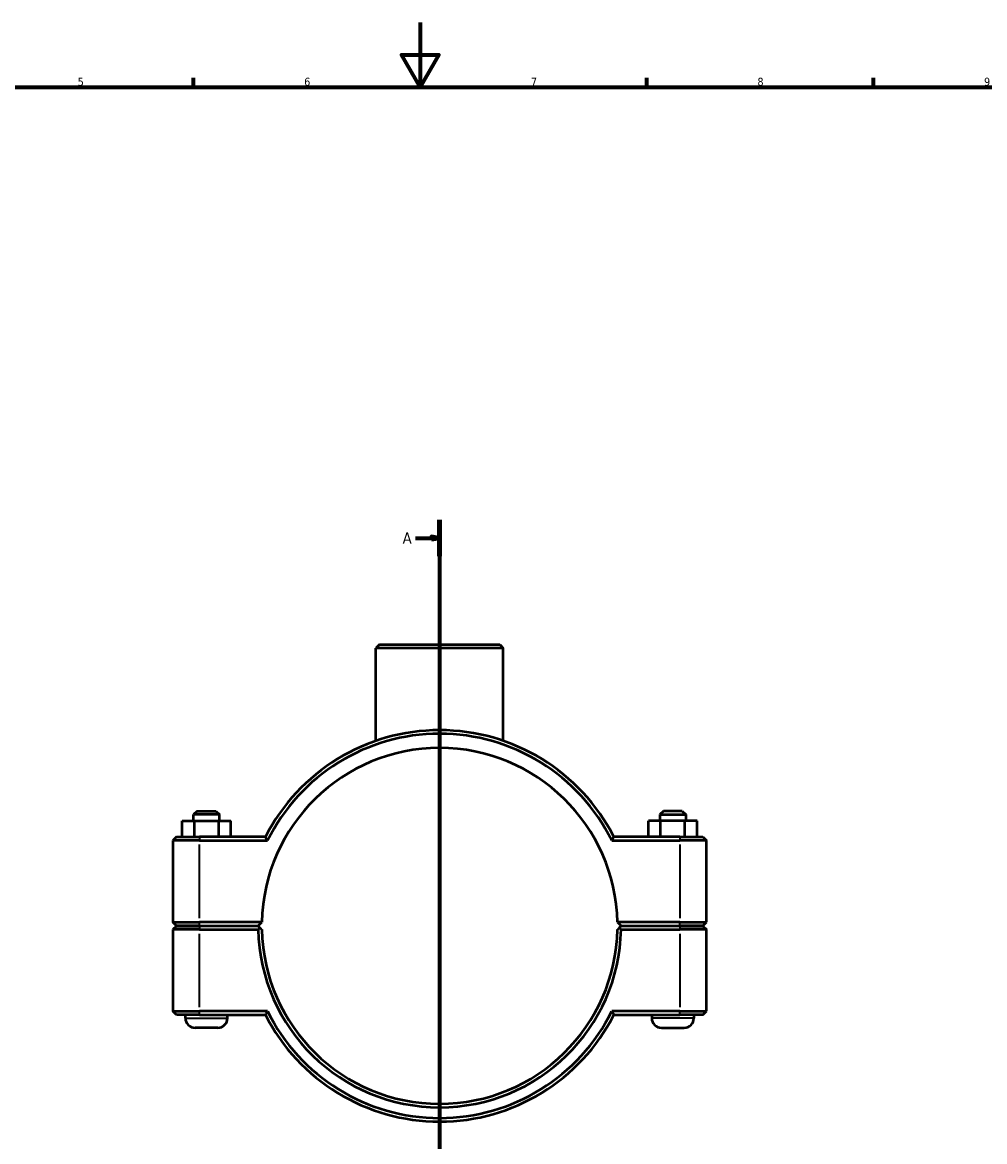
# Model space of a CAD drawing. Header units: millimetres. Extents: x 0 to 1134, y -25 to 1083.
# Tile 3 of 6: x 298 to 595, y 248 to 594. Entities that reach past the tile are written whole.
import ezdxf

# ---------------------------------------------------------------- set-up
doc = ezdxf.new("R2010")
doc.units = ezdxf.units.MM
doc.linetypes.add('CHAIN', pattern=[0.7087, 0.4724, -0.0591, 0.1181, -0.0591])
for name, color, linetype, lineweight in [('Border (ISO)', 7, 'Continuous', 70), ('Section Line (ISO)', 7, 'CHAIN', 70), ('Visible (ISO)', 7, 'Continuous', 50), ('Visible Narrow (ISO)', 7, 'Continuous', 35)]:
    doc.layers.add(name, color=color, linetype=linetype, lineweight=lineweight)
doc.styles.add('Label Text (ISO)', font='tahoma.ttf')
doc.styles.add('Note Text (ISO)', font='tahoma.ttf')

# ---------------------------------------------------------------- blocks, each defined once
blk = doc.blocks.new('Borders Default Border')
at = {"layer": 'Border (ISO)'}
for p, q in [((350.42, 574), (350.42, 576.9)), ((490.58, 574), (490.58, 576.9)), ((560.67, 574), (560.67, 576.9))]:
    blk.add_line(p, q, dxfattribs=at)
at = {"layer": 'Border (ISO)', "flags": 128}
for points in [[(420.5, 594), (420.5, 574), (414.73, 584), (426.27, 584), (420.5, 574)], [(20, 20), (20, 574), (821, 574), (821, 20), (20, 20)]]:
    blk.add_lwpolyline(points, dxfattribs=at)
at = {"layer": 'Border (ISO)', "color": 232, "true_color": 0xca0064, "char_height": 2.5, "attachment_point": 7, "style": 'Note Text (ISO)'}
for s, insert in [('5', (314.64, 574.35)), ('6', (384.66, 574.35)), ('7', (454.77, 574.4)), ('8', (524.81, 574.34)), ('9', (594.88, 574.35))]:
    blk.add_mtext(s, dxfattribs=dict(at, insert=insert))
blk = doc.blocks.new('2dTransSection0')
at = {"layer": 'Section Line (ISO)', "linetype": 'CHAIN'}
blk.add_line((426.53, 440.17), (426.53, 109.86), dxfattribs=at)
at = {"layer": 'Section Line (ISO)', "linetype": 'Continuous', "lineweight": 140}
for p, q in [((426.53, 440.17), (426.53, 428.98)), ((426.53, 121.06), (426.53, 109.86))]:
    blk.add_line(p, q, dxfattribs=at)
at = {"layer": 'Section Line (ISO)', "linetype": 'Continuous'}
for p, q in [((419.03, 434.58), (424.03, 434.58)), ((426.53, 434.58), (424.03, 435.08)), ((424.03, 435.08), (424.03, 434.08)), ((424.03, 434.58), (426.53, 434.58)), ((424.03, 434.08), (426.53, 434.58)), ((419.03, 115.46), (424.03, 115.46)), ((426.53, 115.46), (424.03, 115.96)), ((424.03, 115.96), (424.03, 114.96)), ((424.03, 115.46), (426.53, 115.46)), ((424.03, 114.96), (426.53, 115.46))]:
    blk.add_line(p, q, dxfattribs=at)
at = {"layer": 'Section Line (ISO)', "linetype": 'Continuous', "flags": 128}
for points in [[(424.03, 434.08), (426.53, 434.58), (424.03, 435.08), (424.03, 434.08)], [(424.03, 114.96), (426.53, 115.46), (424.03, 115.96), (424.03, 114.96)]]:
    blk.add_lwpolyline(points, dxfattribs=at)
at = {"layer": 'Section Line (ISO)'}
for points in [[(424.03, 434.08), (426.53, 434.58), (424.03, 435.08), (424.03, 434.08)], [(424.03, 114.96), (426.53, 115.46), (424.03, 115.96), (424.03, 114.96)]]:
    blk.add_solid(points, dxfattribs=at)
at = {"layer": 'Section Line (ISO)', "char_height": 3.5, "attachment_point": 7, "style": 'Label Text (ISO)'}
for insert in [(415.08, 432.83), (415.08, 113.71)]:
    blk.add_mtext('A', dxfattribs=dict(at, insert=insert))

msp = doc.modelspace()

# ---------------------------------------------------------------- linework, layer by layer
at = {"layer": 'Visible (ISO)'}
for p, q in [((407.9421, 401.6774), (406.8421, 400.5774)), ((407.9421, 401.6774), (445.1204, 401.6774)), ((445.1204, 401.6774), (446.2204, 400.5774)), ((446.2204, 400.5774), (406.8421, 400.5774)), ((406.8421, 371.8839), (406.8421, 400.5774)), ((446.2204, 371.8839), (446.2204, 400.5774)), ((351.5312, 350.1774), (350.4312, 349.0774)), ((351.5312, 350.1774), (357.3312, 350.1774)), ((357.3312, 350.1774), (358.4312, 349.0774)), ((495.7312, 350.1774), (494.6312, 349.0774)), ((501.5312, 350.1774), (495.7312, 350.1774)), ((501.5312, 350.1774), (502.6312, 349.0774)), ((346.9258, 347.1774), (350.7133, 347.1774)), ((346.9258, 342.1774), (346.9258, 347.1774)), ((358.4312, 349.0774), (350.4312, 349.0774)), ((350.4312, 347.1774), (350.4312, 349.0774)), ((350.7133, 347.1774), (358.2188, 347.1774)), ((350.7133, 342.1774), (350.7133, 347.1774)), ((358.2188, 347.1774), (361.9367, 347.1774)), ((358.2188, 342.1774), (358.2188, 347.1774)), ((358.4312, 347.1774), (358.4312, 349.0774)), ((361.9367, 342.1774), (361.9367, 347.1774)), ((494.8437, 347.1774), (491.1258, 347.1774)), ((491.1258, 342.1774), (491.1258, 347.1774)), ((494.6312, 349.0774), (502.6312, 349.0774)), ((494.6312, 349.0774), (494.6312, 347.1774)), ((494.8437, 342.1774), (494.8437, 347.1774)), ((502.3491, 347.1774), (494.8437, 347.1774)), ((502.3491, 342.1774), (502.3491, 347.1774)), ((506.1367, 347.1774), (502.3491, 347.1774)), ((502.6312, 349.0774), (502.6312, 347.1774)), ((506.1367, 342.1774), (506.1367, 347.1774)), ((345.1312, 342.1774), (344.0312, 341.0774)), ((352.2812, 341.0774), (344.0312, 341.0774)), ((344.0312, 341.0774), (344.0312, 315.8274)), ((345.1312, 342.1774), (352.2812, 342.1774)), ((372.6424, 342.1774), (352.2812, 342.1774)), ((352.2812, 341.0774), (373.3203, 341.0774)), ((479.7421, 341.0774), (500.7812, 341.0774)), ((500.7812, 342.1774), (480.42, 342.1774)), ((500.7812, 342.1774), (507.9312, 342.1774)), ((509.0312, 341.0774), (500.7812, 341.0774)), ((507.9312, 342.1774), (509.0312, 341.0774)), ((509.0312, 315.8274), (509.0312, 341.0774)), ((345.1312, 314.7274), (344.0312, 315.8274)), ((344.0312, 315.8274), (352.2812, 315.8274)), ((371.5432, 315.8274), (352.2812, 315.8274)), ((370.4312, 314.7274), (371.5432, 315.8273)), ((500.7812, 315.8274), (481.5192, 315.8274)), ((481.5192, 315.8273), (482.6312, 314.7274)), ((500.7812, 315.8274), (509.0312, 315.8274)), ((507.9312, 314.7274), (509.0312, 315.8274)), ((345.1312, 314.6274), (344.0312, 313.5274)), ((352.2812, 313.5274), (344.0312, 313.5274)), ((344.0312, 313.5274), (344.0312, 288.2774)), ((352.2812, 314.7274), (345.1312, 314.7274)), ((345.1312, 314.6274), (352.2812, 314.6274)), ((347.9312, 314.6274), (347.9312, 314.7274)), ((352.2812, 314.7274), (370.4312, 314.7274)), ((370.4312, 314.6274), (352.2812, 314.6274)), ((352.2812, 313.5274), (370.443, 313.5274)), ((360.9312, 314.6274), (360.9312, 314.7274)), ((370.9859, 314.0788), (370.4312, 314.6274)), ((482.6312, 314.6274), (482.0766, 314.0788)), ((482.6194, 313.5274), (500.7812, 313.5274)), ((482.6312, 314.7274), (500.7812, 314.7274)), ((500.7812, 314.6274), (482.6312, 314.6274)), ((492.1312, 314.7274), (492.1312, 314.6274)), ((507.9312, 314.7274), (500.7812, 314.7274)), ((500.7812, 314.6274), (507.9312, 314.6274)), ((509.0312, 313.5274), (500.7812, 313.5274)), ((505.1312, 314.7274), (505.1312, 314.6274)), ((507.9312, 314.6274), (509.0312, 313.5274)), ((509.0312, 288.2774), (509.0312, 313.5274)), ((344.0312, 288.2774), (352.2812, 288.2774)), ((345.1312, 287.1774), (344.0312, 288.2774)), ((373.3203, 288.2774), (352.2812, 288.2774)), ((500.7812, 288.2774), (479.7421, 288.2774)), ((500.7812, 288.2774), (509.0312, 288.2774)), ((507.9312, 287.1774), (509.0312, 288.2774)), ((352.2812, 287.1774), (345.1312, 287.1774)), ((347.9312, 286.1774), (347.9312, 287.1774)), ((352.2812, 287.1774), (372.6424, 287.1774)), ((360.9312, 286.1774), (360.9312, 287.1774)), ((480.42, 287.1774), (500.7812, 287.1774)), ((492.1312, 287.1774), (492.1312, 286.1774)), ((507.9312, 287.1774), (500.7812, 287.1774)), ((505.1312, 287.1774), (505.1312, 286.1774)), ((357.9312, 283.1774), (350.9312, 283.1774)), ((495.1312, 283.1774), (502.1312, 283.1774))]:
    msp.add_line(p, q, dxfattribs=at)
for centre, radius, start, end in [((426.5312, 314.6774), 60.5, 27.035692, 152.964308), ((426.5312, 314.6774), 59.4, 26.3878, 153.6122), ((426.5312, 314.6774), 55, 1.19809, 178.80191), ((426.5312, 314.6774), 55, 178.80191, 178.801978), ((426.5312, 314.6774), 55, 1.198022, 1.19809), ((426.5312, 314.6774), 56.1, 181.174595, 358.825405), ((426.5312, 314.6774), 55, 181.198022, 358.801978), ((426.5312, 314.6774), 59.4, 206.3878, 333.6122), ((350.9312, 286.1774), 3, 180, 270), ((357.9312, 286.1774), 3, 270, 0), ((426.5312, 314.6774), 60.5, 207.035692, 332.964308), ((495.1312, 286.1774), 3, 180, 270), ((502.1312, 286.1774), 3, 270, 0)]:
    msp.add_arc(centre, radius, start, end, dxfattribs=at)
for points, degree in [([(373.3203, 341.0774), (373.0932, 341.4437), (372.8672, 341.8103), (372.6424, 342.1774)], 3), ([(479.7421, 341.0774), (479.9693, 341.4437), (480.1952, 341.8103), (480.42, 342.1774)], 3), ([(370.443, 313.5274), (370.7144, 313.8044), (370.9859, 314.0788)], 2), ([(482.0766, 314.0788), (482.348, 313.8044), (482.6194, 313.5274)], 2), ([(373.3203, 288.2774), (373.0932, 287.9111), (372.8672, 287.5444), (372.6424, 287.1774)], 3), ([(479.7421, 288.2774), (479.9693, 287.9111), (480.1952, 287.5444), (480.42, 287.1774)], 3)]:
    msp.add_open_spline(points, degree=degree, dxfattribs=at)
for points, weights in [([(371.5432, 313.5274), (371.2659, 313.8017), (370.9859, 314.0788)], [1.01164178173, 1.00874308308, 1.00580210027]), ([(482.0766, 314.0788), (481.7965, 313.8017), (481.5192, 313.5274)], [1.00580210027, 1.00874308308, 1.01164178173])]:
    msp.add_rational_spline(points, weights, degree=2, dxfattribs=at)
at = {"layer": 'Visible Narrow (ISO)'}
for p, q in [((352.2812, 342.1224), (352.2812, 341.1324)), ((352.2812, 317.0899), (352.2812, 339.8149)), ((500.7812, 342.1224), (500.7812, 341.1324)), ((500.7812, 339.8149), (500.7812, 317.0899)), ((352.2812, 314.7824), (352.2812, 315.7724)), ((500.7812, 314.7824), (500.7812, 315.7724)), ((352.2812, 314.5724), (352.2812, 313.5824)), ((352.2812, 289.5399), (352.2812, 312.2649)), ((500.7812, 314.5724), (500.7812, 313.5824)), ((500.7812, 312.2649), (500.7812, 289.5399)), ((352.2812, 287.2324), (352.2812, 288.2224)), ((500.7812, 287.2324), (500.7812, 288.2224)), ((348.0112, 286.1774), (360.8512, 286.1774)), ((505.0512, 286.1774), (492.2112, 286.1774))]:
    msp.add_line(p, q, dxfattribs=at)

# ---------------------------------------------------------------- block references
msp.add_blockref('Borders Default Border', (0, 0))
at = {"layer": 'Section Line (ISO)'}
msp.add_blockref('2dTransSection0', (0, 0), dxfattribs=at)

doc.saveas('drawing.dxf')
